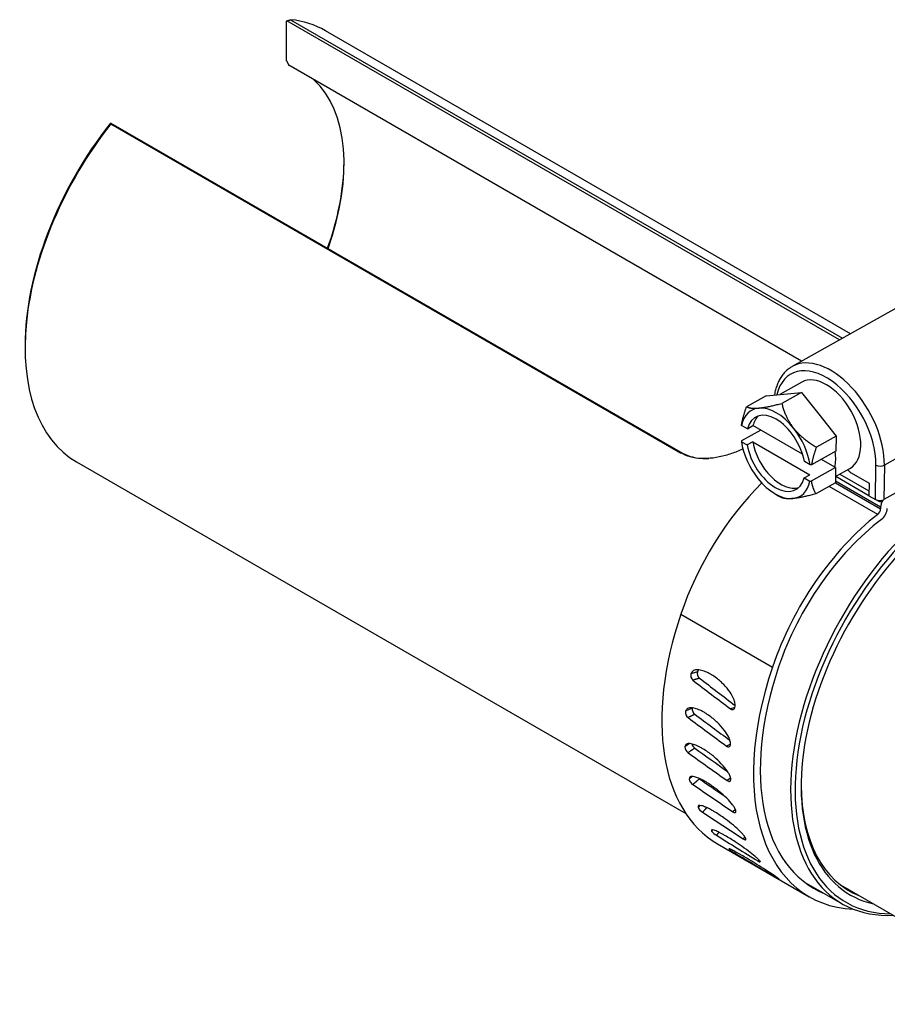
# Paper-space layout 'Sheet2' of a CAD drawing. Header units: millimetres. Extents: x 0 to 296, y -72 to 205.
# Tile 9 of 10: x 191 to 227, y 155 to 196. Entities that reach past the tile are written whole.
import ezdxf

# ---------------------------------------------------------------- set-up
doc = ezdxf.new("R2010")
doc.units = ezdxf.units.MM
for name, color, linetype in [('Default', 7, 'Continuous'), ('IMS-SR', 7, 'Continuous'), ('SRD_NPT', 7, 'Continuous'), ('WORM_DRIVE', 7, 'Continuous')]:
    doc.layers.add(name, color=color, linetype=linetype)

# ---------------------------------------------------------------- blocks, each defined once
blk = doc.blocks.new('SE7')
at = {"layer": 'IMS-SR', "color": 7, "linetype": 'Continuous'}
for p, q in [((201.739, 196.207), (201.728, 196.198)), ((201.731, 194.541), (201.728, 196.198)), ((224.832, 182.874), (201.739, 196.207)), ((201.9, 196.259), (224.96, 182.946)), ((225.291, 183.132), (203.357, 195.796)), ((223.246, 181.985), (201.823, 194.354)), ((194.374, 191.933), (194.386, 191.942)), ((194.385, 191.902), (218.194, 178.156)), ((194.386, 191.942), (218.274, 178.15)), ((190.803, 182.649), (190.803, 182.543)), ((192.957, 177.782), (218.407, 163.088)), ((218.194, 178.156), (218.274, 178.15)), ((223.349, 160.235), (224.946, 159.313))]:
    blk.add_line(p, q, dxfattribs=at)
for centre, major_axis, start_param, end_param in [((198.157, 186.789), (5.2, 9.007), 0, 0.251396), ((198.157, 186.789), (4.225, 7.318), -1.260903, -0.124758), ((198.157, 186.789), (5.2, 9.007), 1.323868, 3.141593), ((198.065, 186.842), (5.135, 8.894), 1.318554, 2.356195), ((198.065, 186.842), (4.29, 7.43), -1.265751, -0.793003), ((230.146, 168.32), (-5.2, -9.007), 4.194548, 6.638607), ((230.238, 168.267), (-5.135, -8.894), 4.185174, 6.602766), ((230.238, 168.267), (-4.956, -8.584), 4.194624, 6.464505), ((230.146, 168.32), (-4.891, -8.472), 5.50441, 6.364722)]:
    blk.add_ellipse(centre, major_axis=major_axis, ratio=0.57735, start_param=start_param, end_param=end_param, dxfattribs=at)
for points in [[(201.739, 196.207), (201.82, 196.233), (201.9, 196.259)], [(201.731, 194.541), (201.777, 194.447), (201.823, 194.354)], [(194.385, 191.902), (194.385, 191.922), (194.386, 191.942)]]:
    blk.add_open_spline(points, degree=2, dxfattribs=at)
for points, knots in [([(220.806, 178.323), (220.726, 178.286), (220.483, 178.179), (220.063, 178.035), (219.556, 177.928), (219.057, 177.906), (218.587, 177.967), (218.323, 178.094), (218.194, 178.156)], [0.3146143, 0.3146143, 0.3146143, 0.3146143, 0.3766199, 0.5009717, 0.6280789, 0.7513091, 0.8783623, 1, 1, 1, 1]), ([(218.274, 178.15), (218.359, 178.107), (218.537, 178.017), (218.856, 177.943), (219.141, 177.92), (219.319, 177.925), (219.368, 177.927)], [0, 0, 0, 0, 0.0824513, 0.1731605, 0.2726942, 0.3109035, 0.3109035, 0.3109035, 0.3109035])]:
    blk.add_open_spline(points, degree=3, knots=knots, dxfattribs=at)
at = {"layer": 'SRD_NPT', "color": 7, "linetype": 'Continuous'}
blk.add_line((224.873, 160.106), (233.524, 155.111), dxfattribs=at)
at = {"layer": 'WORM_DRIVE', "color": 7, "linetype": 'Continuous'}
for p, q in [((228.343, 184.842), (222.857, 181.767)), ((223.252, 181.111), (222.341, 180.6)), ((223.24, 180.684), (222.42, 180.224)), ((222.504, 180.615), (223.24, 180.684)), ((223.24, 180.684), (223.963, 179.772)), ((232.194, 180.72), (226.707, 177.644)), ((221.768, 180.546), (220.948, 180.086)), ((221.768, 180.546), (222.504, 180.615)), ((223.963, 179.772), (224.687, 178.861)), ((221.54, 179.108), (220.735, 178.657)), ((220.744, 179.302), (220.743, 179.336)), ((220.983, 179.164), (220.744, 179.302)), ((220.983, 179.164), (221.217, 179.295)), ((223.288, 178.1), (221.217, 179.295)), ((220.735, 178.657), (220.735, 178.624)), ((220.735, 178.624), (220.975, 178.486)), ((221.208, 178.616), (220.975, 178.486)), ((221.208, 178.616), (223.589, 177.242)), ((224.687, 178.861), (223.867, 178.401)), ((224.687, 178.861), (224.679, 178.221)), ((224.679, 178.221), (223.662, 177.651)), ((223.604, 177.651), (223.364, 177.79)), ((224.641, 177.559), (224.078, 177.884)), ((223.662, 177.651), (223.604, 177.651)), ((224.671, 177.542), (223.653, 176.972)), ((224.671, 177.542), (224.641, 177.559)), ((224.671, 177.542), (224.663, 176.902)), ((224.666, 177.171), (225.271, 177.51)), ((226.339, 176.206), (226.357, 177.647)), ((226.707, 177.644), (226.69, 176.203)), ((223.356, 177.111), (223.589, 177.242)), ((223.356, 177.111), (223.595, 176.973)), ((223.595, 176.973), (223.653, 176.972)), ((226.551, 175.884), (224.663, 176.974)), ((224.674, 177.176), (226.062, 176.374)), ((224.843, 177.27), (226.065, 176.565)), ((225.324, 177.322), (226.069, 176.892)), ((224.663, 176.902), (223.842, 176.442)), ((226.433, 175.586), (224.405, 176.757)), ((224.662, 176.901), (226.55, 175.812)), ((226.069, 176.892), (226.062, 176.366)), ((227.682, 176.759), (226.69, 176.203)), ((222.105, 176.466), (222.296, 176.349)), ((226.062, 176.366), (226.339, 176.206)), ((226.395, 176.181), (226.529, 176.104)), ((226.506, 176.163), (226.529, 176.104)), ((226.551, 175.884), (226.55, 175.812)), ((218.203, 171.418), (222.034, 169.206)), ((218.898, 169.008), (218.624, 168.929)), ((218.678, 167.49), (218.396, 167.355)), ((220.458, 167.512), (220.275, 167.456)), ((218.567, 166.005), (218.371, 165.875)), ((220.276, 165.989), (220.107, 165.906)), ((218.674, 164.633), (218.548, 164.525)), ((220.284, 164.557), (220.141, 164.46)), ((218.999, 163.422), (218.923, 163.342)), ((220.485, 163.25), (220.377, 163.156)), ((219.527, 162.405), (219.487, 162.353)), ((219.736, 161.821), (223.567, 159.609)), ((220.88, 162.104), (220.808, 162.026)), ((220.237, 161.606), (220.224, 161.586)), ((221.463, 161.15), (221.425, 161.1)), ((222.218, 160.415), (222.21, 160.402))]:
    blk.add_line(p, q, dxfattribs=at)
for centre, radius, start, end in [((218.879, 168.857), 0.265, 164.3665, 229.5303), ((219.147, 168.94), 0.258, 164.7704, 230.5239), ((218.959, 167.457), 0.283, 173.3552, 232.6327), ((218.684, 167.32), 0.29, 172.9574, 231.7866), ((218.695, 165.889), 0.325, 182.533, 234.0616), ((218.97, 166.078), 0.318, 195.5811, 234.7511), ((218.92, 164.613), 0.382, 193.2936, 236.1548), ((219.187, 164.848), 0.375, 230.1867, 236.6868), ((219.369, 163.553), 0.493, 205.3445, 237.8875), ((220.086, 162.832), 0.767, 218.6127, 239.1668), ((221.52, 163.291), 2.142, 232.7682, 240.0618), ((-169.121, 404.374), 459.114, 328.05222, 328.05968)]:
    blk.add_arc(centre, radius, start, end, dxfattribs=at)
for centre, major_axis, ratio, start_param, end_param in [((224.256, 178.86), (1.453, -2.592), 0.585648, 0.792742, 3.70941), ((224.431, 178.958), (1.574, -2.808), 0.585648, 0.792742, 3.141593), ((224.431, 178.958), (1.574, -2.808), 0.585648, 3.141593, 3.152386), ((224.262, 179.31), (-1.009, 1.8), 0.585648, 3.141593, 6.283185), ((222.169, 178.138), (1.009, -1.8), 0.585648, 2.887137, 3.732977), ((222.169, 178.138), (0.848, -1.512), 0.585648, 1.033146, 3.693931), ((222.169, 178.138), (-1.009, 1.8), 0.585648, 4.981532, 6.02873), ((222.403, 178.268), (0.848, -1.512), 0.585648, 3.273792, 3.693931), ((222.169, 178.138), (1.009, -1.8), 0.585648, 0.9941, 1.83994), ((222.169, 178.138), (-1.009, 1.8), 0.585648, 0.9941, 1.83994), ((222.403, 178.268), (-0.848, 1.512), 0.585648, 1.033146, 3.009394), ((222.169, 178.138), (-0.848, 1.512), 0.585648, 1.033146, 3.693931), ((223.215, 178.724), (1.009, -1.8), 0.585648, 0.591384, 0.977088), ((225.329, 177.729), (-0.242, 0.432), 0.585648, 1.904082, 2.363539), ((226.532, 177.745), (-0.248, 0.003), 0.568932, 0.792533, 2.363329), ((222.169, 178.138), (1.009, -1.8), 0.585648, 4.981532, 6.02873), ((222.169, 178.138), (-1.009, 1.8), 0.585648, 2.887137, 3.732977), ((223.655, 171.518), (4.283, 7.418), 0.57735, 1.133865, 1.905385), ((226.514, 176.304), (0.248, -0.003), 0.568932, 3.934125, 5.504922), ((229.183, 169.338), (-5.417, -9.383), 0.57735, 4.271518, 4.280721), ((226.832, 176.042), (0.199, 0.345), 0.57735, 1.490397, 2.341717), ((226.409, 175.733), (0.1, 0.173), 0.57735, 4.101598, 5.48331), ((226.548, 175.675), (-0.199, -0.345), 0.57735, 0.940797, 2.341717), ((227.485, 169.306), (4.283, 7.418), 0.57735, 0.960005, 1.905385), ((227.485, 169.306), (4.084, 7.073), 0.57735, 0.940797, 1.905385), ((225.353, 171.549), (-5.617, -9.728), 0.57735, -1.236208, 0), ((229.183, 169.338), (-5.617, -9.728), 0.57735, -1.236208, 0.291039), ((229.183, 169.338), (-5.417, -9.383), 0.57735, -1.236208, 0.080246), ((658.599, 305.012), (-609.603, 183.88), 0.504978, 0.92829, 0.931731), ((674.457, 309.959), (-632.021, 190.65), 0.504975, 0.928369, 0.931861), ((685.117, 399.897), (-650.022, 115.179), 0.608793, 0.883488, 0.886981), ((668.882, 391.76), (-626.967, 111.083), 0.608795, 0.883403, 0.886702), ((684.08, 483.971), (-659.695, 24.355), 0.698984, 0.813456, 0.816948), ((667.884, 472.856), (-636.299, 23.472), 0.698985, 0.813359, 0.816372), ((671.378, 560.04), (-654.332, -87.417), 0.773245, 0.708928, 0.712421), ((655.63, 546.225), (-631.121, -84.34), 0.773243, 0.708826, 0.711051), ((647.329, 626.155), (-620.807, -224.468), 0.82968, 0.557606, 0.561099), ((612.549, 680.628), (-538.43, -381.938), 0.866845, 0.348797, 0.352289), ((567.927, 722.068), (-390.226, -532.452), 0.883788, 0.087768, 0.091261)]:
    blk.add_ellipse(centre, major_axis=major_axis, ratio=ratio, start_param=start_param, end_param=end_param, dxfattribs=at)
for points, knots in [([(222.838, 181.753), (222.796, 181.728), (222.713, 181.679), (222.584, 181.567), (222.461, 181.43), (222.353, 181.272), (222.262, 181.095), (222.188, 180.902), (222.142, 180.727), (222.122, 180.617), (222.116, 180.581)], [0, 0, 0, 0, 0.078651, 0.1870246, 0.2957801, 0.4055741, 0.5168158, 0.6296071, 0.7437712, 0.8006973, 0.8006973, 0.8006973, 0.8006973]), ([(220.462, 167.517), (220.468, 167.549), (220.48, 167.608), (220.468, 167.701), (220.449, 167.776), (220.394, 167.936), (220.25, 168.186), (220.049, 168.425), (219.852, 168.614), (219.682, 168.755), (219.508, 168.873), (219.318, 168.979), (219.126, 169.059), (218.919, 169.098), (218.727, 169.086), (218.657, 168.979), (218.624, 168.929)], [0, 0, 0, 0, 0.033481, 0.062525, 0.087095, 0.106999, 0.221568, 0.362777, 0.427408, 0.512019, 0.604964, 0.66426, 0.76364, 0.852953, 0.931784, 1, 1, 1, 1]), ([(218.947, 169.089), (218.944, 169.087), (218.924, 169.064), (218.91, 169.034), (218.898, 169.008)], [0.96283317, 0.96283317, 0.96283317, 0.96283317, 0.96744232, 1, 1, 1, 1]), ([(220.274, 165.959), (220.276, 165.989), (220.28, 166.045), (220.259, 166.134), (220.233, 166.207), (220.164, 166.361), (220.001, 166.605), (219.786, 166.839), (219.582, 167.025), (219.406, 167.165), (219.231, 167.283), (219.042, 167.388), (218.852, 167.47), (218.654, 167.512), (218.476, 167.504), (218.422, 167.402), (218.396, 167.355)], [0, 0, 0, 0, 0.033481, 0.062525, 0.087095, 0.106999, 0.221568, 0.362777, 0.427408, 0.512019, 0.604964, 0.66426, 0.76364, 0.852953, 0.931784, 1, 1, 1, 1]), ([(220.275, 167.456), (220.291, 167.444), (220.307, 167.436), (220.329, 167.429), (220.334, 167.428), (220.347, 167.426), (220.354, 167.426), (220.37, 167.426), (220.378, 167.428), (220.403, 167.436), (220.418, 167.446), (220.437, 167.467), (220.444, 167.476), (220.454, 167.495), (220.459, 167.506), (220.462, 167.517)], [0, 0, 0, 0, 0.215318, 0.215318, 0.287093, 0.287093, 0.382687, 0.382687, 0.5018, 0.5018, 0.739038, 0.739038, 0.869219, 0.869219, 1, 1, 1, 1]), ([(220.289, 164.502), (220.287, 164.529), (220.283, 164.581), (220.252, 164.664), (220.219, 164.733), (220.135, 164.879), (219.953, 165.112), (219.725, 165.339), (219.512, 165.521), (219.332, 165.658), (219.154, 165.775), (218.966, 165.881), (218.78, 165.965), (218.59, 166.011), (218.426, 166.01), (218.388, 165.918), (218.371, 165.875)], [0, 0, 0, 0, 0.033481, 0.062525, 0.087095, 0.106999, 0.221568, 0.362777, 0.427408, 0.512019, 0.604964, 0.66426, 0.76364, 0.852953, 0.931784, 1, 1, 1, 1]), ([(220.107, 165.906), (220.123, 165.894), (220.139, 165.886), (220.16, 165.879), (220.165, 165.877), (220.177, 165.875), (220.184, 165.875), (220.199, 165.875), (220.206, 165.876), (220.228, 165.883), (220.241, 165.892), (220.257, 165.912), (220.262, 165.92), (220.269, 165.938), (220.272, 165.948), (220.274, 165.959)], [0, 0, 0, 0, 0.215318, 0.215318, 0.287093, 0.287093, 0.382687, 0.382687, 0.5018, 0.5018, 0.739038, 0.739038, 0.869219, 0.869219, 1, 1, 1, 1]), ([(220.505, 163.182), (220.499, 163.207), (220.488, 163.253), (220.448, 163.328), (220.407, 163.392), (220.309, 163.527), (220.109, 163.747), (219.867, 163.964), (219.645, 164.14), (219.461, 164.274), (219.281, 164.39), (219.093, 164.496), (218.91, 164.582), (218.73, 164.634), (218.579, 164.643), (218.558, 164.563), (218.548, 164.525)], [0, 0, 0, 0, 0.033481, 0.062525, 0.087095, 0.106999, 0.221568, 0.362777, 0.427408, 0.512019, 0.604964, 0.66426, 0.76364, 0.852953, 0.931784, 1, 1, 1, 1]), ([(220.141, 164.46), (220.157, 164.449), (220.173, 164.44), (220.194, 164.433), (220.199, 164.431), (220.21, 164.429), (220.216, 164.428), (220.23, 164.427), (220.237, 164.428), (220.256, 164.433), (220.267, 164.441), (220.279, 164.459), (220.282, 164.466), (220.287, 164.483), (220.288, 164.492), (220.289, 164.502)], [0, 0, 0, 0, 0.215318, 0.215318, 0.287093, 0.287093, 0.382687, 0.382687, 0.5018, 0.5018, 0.739038, 0.739038, 0.869219, 0.869219, 1, 1, 1, 1]), ([(220.918, 162.034), (220.909, 162.055), (220.89, 162.095), (220.84, 162.161), (220.792, 162.218), (220.681, 162.34), (220.463, 162.543), (220.208, 162.749), (219.978, 162.918), (219.789, 163.048), (219.607, 163.161), (219.419, 163.268), (219.24, 163.356), (219.068, 163.416), (218.931, 163.437), (218.925, 163.372), (218.923, 163.342)], [0, 0, 0, 0, 0.033481, 0.062525, 0.087095, 0.106999, 0.221568, 0.362777, 0.427408, 0.512019, 0.604964, 0.66426, 0.76364, 0.852953, 0.931784, 1, 1, 1, 1]), ([(220.377, 163.156), (220.393, 163.145), (220.409, 163.136), (220.429, 163.128), (220.434, 163.126), (220.445, 163.123), (220.45, 163.122), (220.463, 163.121), (220.469, 163.121), (220.486, 163.124), (220.495, 163.13), (220.503, 163.145), (220.505, 163.151), (220.507, 163.165), (220.506, 163.173), (220.505, 163.182)], [0, 0, 0, 0, 0.215318, 0.215318, 0.287093, 0.287093, 0.382687, 0.382687, 0.5018, 0.5018, 0.739038, 0.739038, 0.869219, 0.869219, 1, 1, 1, 1]), ([(221.518, 161.088), (221.504, 161.105), (221.479, 161.136), (221.42, 161.192), (221.366, 161.241), (221.241, 161.348), (221.006, 161.532), (220.739, 161.724), (220.502, 161.885), (220.308, 162.01), (220.125, 162.121), (219.937, 162.228), (219.761, 162.32), (219.597, 162.389), (219.472, 162.424), (219.482, 162.376), (219.487, 162.353)], [0, 0, 0, 0, 0.033481, 0.062525, 0.087095, 0.106999, 0.221568, 0.362777, 0.427408, 0.512019, 0.604964, 0.66426, 0.76364, 0.852953, 0.931784, 1, 1, 1, 1]), ([(220.808, 162.026), (220.825, 162.015), (220.841, 162.007), (220.86, 161.998), (220.865, 161.996), (220.875, 161.993), (220.88, 161.991), (220.892, 161.989), (220.897, 161.988), (220.912, 161.989), (220.918, 161.993), (220.923, 162.004), (220.923, 162.009), (220.923, 162.021), (220.921, 162.027), (220.918, 162.034)], [0, 0, 0, 0, 0.215318, 0.215318, 0.287093, 0.287093, 0.382687, 0.382687, 0.5018, 0.5018, 0.739038, 0.739038, 0.869219, 0.869219, 1, 1, 1, 1]), ([(222.287, 160.367), (222.271, 160.379), (222.24, 160.401), (222.173, 160.446), (222.113, 160.487), (221.976, 160.577), (221.726, 160.74), (221.447, 160.916), (221.203, 161.067), (221.005, 161.187), (220.82, 161.297), (220.633, 161.404), (220.46, 161.5), (220.304, 161.579), (220.211, 161.619), (220.208, 161.612), (220.208, 161.609)], [0, 0, 0, 0, 0.0334809, 0.062525, 0.0870947, 0.1069991, 0.2215678, 0.3627772, 0.4274079, 0.5120193, 0.6049644, 0.6642601, 0.7636402, 0.8529528, 0.9317843, 0.9550366, 0.9550366, 0.9550366, 0.9550366]), ([(221.425, 161.1), (221.442, 161.09), (221.458, 161.081), (221.476, 161.072), (221.48, 161.07), (221.49, 161.065), (221.495, 161.063), (221.505, 161.06), (221.51, 161.058), (221.517, 161.057), (221.518, 161.057), (221.52, 161.057)], [0, 0, 0, 0, 0.215318, 0.215318, 0.2870926, 0.2870926, 0.3826869, 0.3826869, 0.5018004, 0.5018004, 0.5600003, 0.5600003, 0.5600003, 0.5600003]), ([(221.527, 161.06), (221.527, 161.061), (221.528, 161.062), (221.529, 161.066), (221.528, 161.069), (221.524, 161.077), (221.521, 161.082), (221.518, 161.088)], [0.67923, 0.67923, 0.67923, 0.67923, 0.7390379, 0.7390379, 0.8692186, 0.8692186, 1, 1, 1, 1]), ([(222.21, 160.402), (222.227, 160.392), (222.243, 160.383), (222.261, 160.373), (222.265, 160.37), (222.274, 160.365), (222.279, 160.363), (222.288, 160.358), (222.293, 160.356), (222.298, 160.353), (222.299, 160.353), (222.301, 160.352)], [0, 0, 0, 0, 0.215318, 0.215318, 0.2870926, 0.2870926, 0.3826869, 0.3826869, 0.5018004, 0.5018004, 0.5600003, 0.5600003, 0.5600003, 0.5600003]), ([(222.305, 160.351), (222.305, 160.351), (222.305, 160.352), (222.304, 160.353), (222.302, 160.355), (222.297, 160.36), (222.293, 160.363), (222.287, 160.367)], [0.6866535, 0.6866535, 0.6866535, 0.6866535, 0.7390379, 0.7390379, 0.8692186, 0.8692186, 1, 1, 1, 1])]:
    blk.add_open_spline(points, degree=3, knots=knots, dxfattribs=at)
for points, weights in [([(220.743, 179.336), (220.798, 179.664), (220.948, 180.086)], [1.50105444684, 1.47569718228, 1.40707981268]), ([(220.948, 180.086), (221.117, 179.997), (221.458, 180.029)], [1.40707981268, 1.51591781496, 1.51591781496]), ([(221.458, 180.029), (221.8, 180.06), (222.42, 180.224)], [1.51591781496, 1.51591781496, 1.40707981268]), ([(222.42, 180.224), (222.582, 179.609), (222.917, 179.186)], [1.40707981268, 1.51591781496, 1.51591781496]), ([(222.917, 179.186), (223.253, 178.763), (223.867, 178.401)], [1.51591781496, 1.51591781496, 1.40707981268]), ([(223.867, 178.401), (223.716, 177.979), (223.662, 177.651)], [1.40707981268, 1.47569718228, 1.50105444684]), ([(223.653, 176.972), (223.7, 176.7), (223.842, 176.442)], [1.50105444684, 1.47569718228, 1.40707981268]), ([(222.371, 176.305), (222.333, 176.327), (222.297, 176.349)], [1.40707981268, 1.41332122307, 1.41920471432]), ([(222.881, 176.247), (222.539, 176.215), (222.371, 176.305)], [1.51591781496, 1.51591781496, 1.40707981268]), ([(223.842, 176.442), (223.222, 176.278), (222.881, 176.247)], [1.40707981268, 1.51591781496, 1.51591781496])]:
    blk.add_rational_spline(points, weights, degree=2, dxfattribs=at)
for points, degree in [([(218.983, 168.741), (218.845, 168.698), (218.707, 168.656)], 2), ([(218.787, 167.232), (218.646, 167.162), (218.505, 167.092)], 2), ([(218.787, 165.818), (218.646, 165.722), (218.505, 165.626)], 2), ([(218.981, 164.534), (218.844, 164.415), (218.707, 164.296)], 2), ([(219.288, 163.33), (219.197, 163.233), (219.107, 163.135)], 2), ([(219.791, 162.302), (219.742, 162.238), (219.693, 162.173)], 2), ([(220.214, 161.599), (220.217, 161.595), (220.221, 161.59), (220.224, 161.586)], 3)]:
    blk.add_open_spline(points, degree=degree, dxfattribs=at)

psp = doc.layouts.new('Sheet2')

# ---------------------------------------------------------------- block references
at = {"layer": 'Default'}
psp.add_blockref('SE7', (0, 0), dxfattribs=at)

doc.saveas('drawing.dxf')
